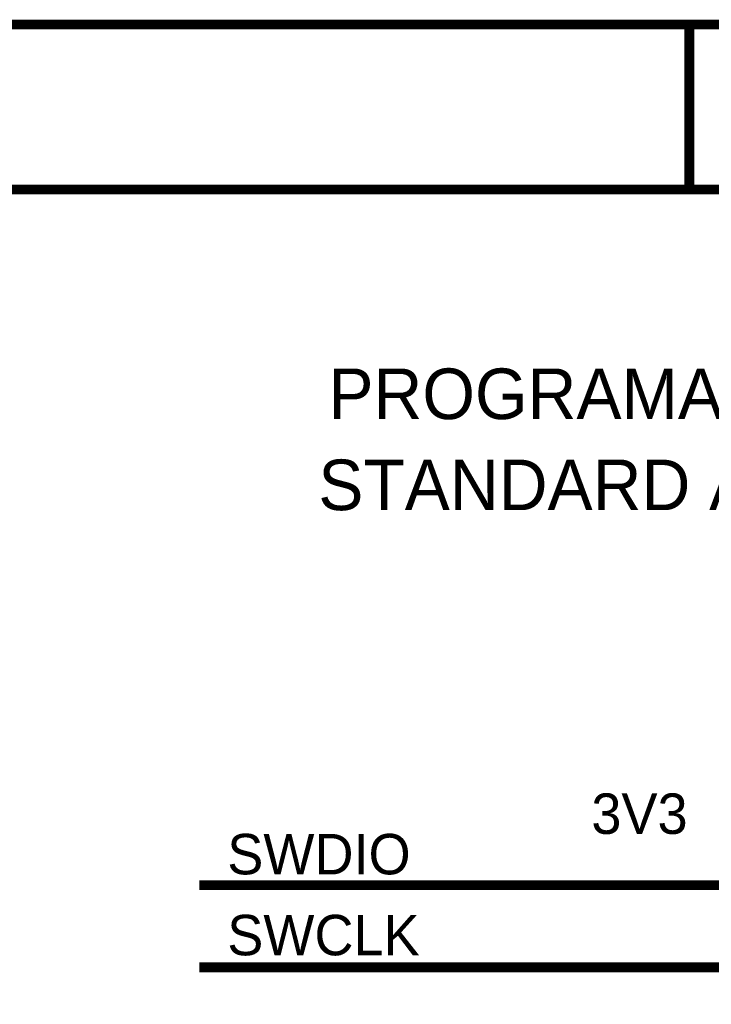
# Model space of a CAD drawing. Header units: inches. Extents: x 0 to 292, y 0 to 193.
# Tile 144 of 155: x 198 to 220, y 163 to 193. Entities that reach past the tile are written whole.
import ezdxf

# ---------------------------------------------------------------- set-up
doc = ezdxf.new("R2010")
doc.units = ezdxf.units.IN
doc.layers.add('Sheet', color=255, linetype='Continuous')

msp = doc.modelspace()

# ---------------------------------------------------------------- linework, layer by layer
at = {"layer": 'Sheet'}
for points in [[(0.058, 193.04, 0.3, 0.3, 0), (292.061, 193.04, 0.3, 0.3, 0), (292.061, 0, 0.3, 0.3, 0), (0.058, 0, 0.3, 0.3, 0), (0.058, 193.04, 0.3, 0.3, 0)], [(0.058, 193.04, 0.0991, 0.0991, 0), (0.058, 0, 0.0991, 0.0991, 0), (292.061, 0, 0.0991, 0.0991, 0), (292.061, 193.04, 0.0991, 0.0991, 0), (0.058, 193.04, 0.0991, 0.0991, 0), (0.058, 193.04, 0.0991, 0.0991, 0)], [(5.144, 187.953, 0.3, 0.3, 0), (286.976, 187.953, 0.3, 0.3, 0), (286.976, 5.068, 0.3, 0.3, 0), (5.144, 5.068, 0.3, 0.3, 0), (5.144, 187.953, 0.3, 0.3, 0)], [(5.144, 187.953, 0.0991, 0.0991, 0), (5.144, 5.068, 0.0991, 0.0991, 0), (286.976, 5.068, 0.0991, 0.0991, 0), (286.976, 187.953, 0.0991, 0.0991, 0), (5.144, 187.953, 0.0991, 0.0991, 0), (5.144, 187.953, 0.0991, 0.0991, 0)]]:
    msp.add_lwpolyline(points, format="xyseb", close=True, dxfattribs=at)
for points in [[(219.056, 193.04, 0.3, 0.3, 0), (219.056, 187.953, 0.3, 0.3, 0)], [(222.874, 166.513, 0.3, 0.3, 0), (203.956, 166.513, 0.3, 0.3, 0)], [(222.874, 163.979, 0.3, 0.3, 0), (203.956, 163.979, 0.3, 0.3, 0)]]:
    msp.add_lwpolyline(points, format="xyseb", dxfattribs=at)

# ---------------------------------------------------------------- texts
for s, height, p in [('PROGRAMADOR', 1.55929, (207.93, 180.878)), ('STANDARD ATMEL', 1.55929, (207.619, 178.071)), ('3V3', 1.2474, (216.036, 168.091)), ('SWDIO', 1.2474, (204.813, 166.844)), ('SWCLK', 1.2474, (204.813, 164.349))]:
    msp.add_text(s, height=height, dxfattribs=at).set_placement(p)

doc.saveas('drawing.dxf')
